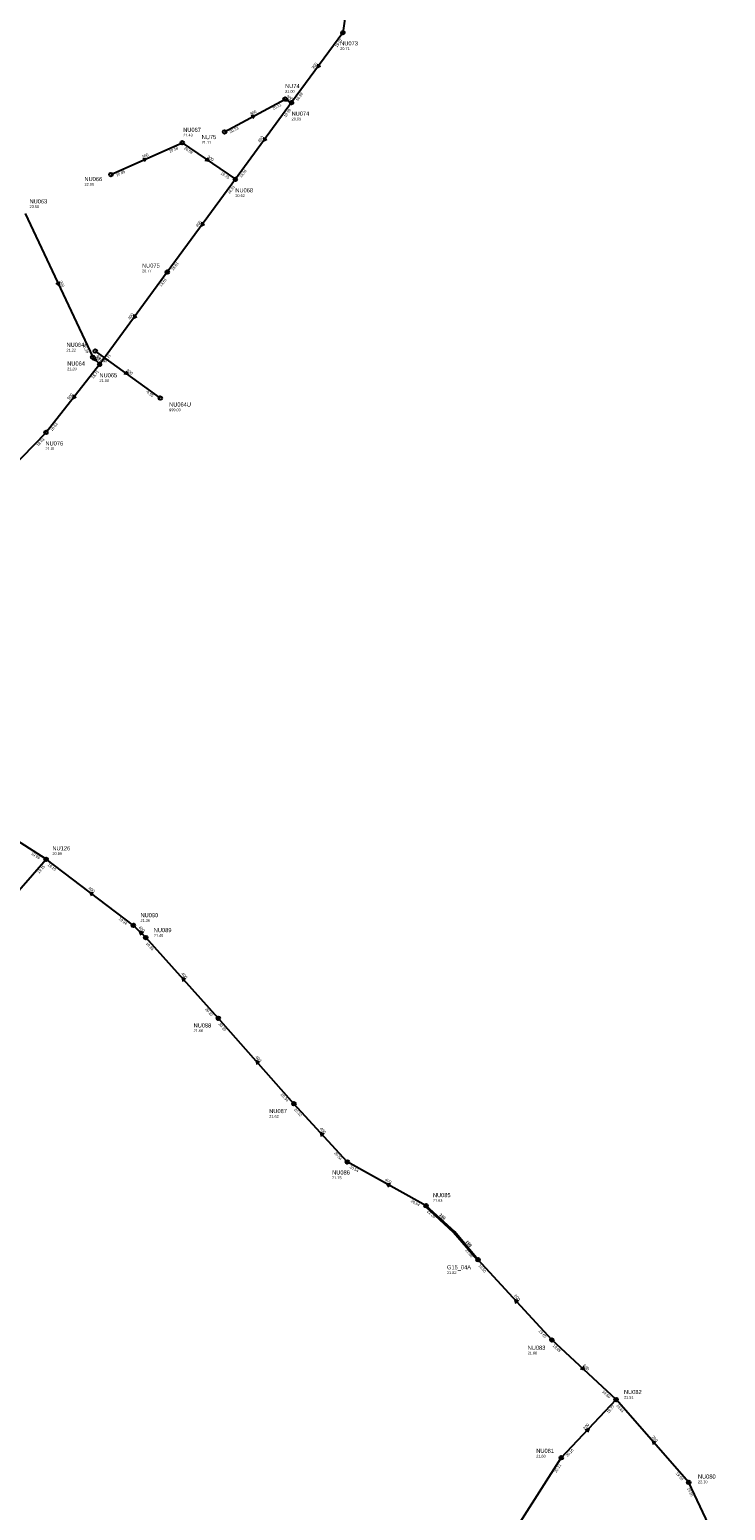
# Model space of a CAD drawing. Header units: metres. Extents: x 179992 to 198392, y 351761 to 369438.
# Tile 174 of 194: x 195265 to 195570, y 361528 to 362176. Entities that reach past the tile are written whole.
import ezdxf

# ---------------------------------------------------------------- set-up
doc = ezdxf.new("R2010")
doc.units = ezdxf.units.M

msp = doc.modelspace()

# ---------------------------------------------------------------- linework, layer by layer
at = {"layer": 'B-WE-RI-GWA-POMPPUT'}
msp.add_circle((195461.47, 361637.42), 0.8, dxfattribs=at)
at = {"layer": 'B-WE-RI-GWA-RIOOLLEIDING', "linetype": 'Continuous'}
for points in [[(195461.47, 361637.42), (195451.337, 361649.683), (195438.74, 361661.08)], [(195497.88, 361550.7), (195521.9, 361576.17)], [(195553.7, 361539.85), (195521.9, 361576.17)], [(195464.01, 361497.52), (195497.88, 361550.7)], [(195569.72, 361505.86), (195553.7, 361539.85)]]:
    msp.add_lwpolyline(points, dxfattribs=at)
at = {"layer": 'B-WE-RI-GWA-RIOOLLEIDING_BETON_300', "linetype": 'Continuous'}
for points in [[(195404.57, 362191.69), (195402.296, 362175.089)], [(195402.296, 362175.089), (195379.84, 362144.44)], [(195350.49, 362131.59), (195377, 362146)], [(195377, 362146), (195379.84, 362144.44)], [(195300.77, 362112.9), (195331.99, 362126.86)], [(195331.99, 362126.86), (195355.221, 362110.838)], [(195263.19, 362095.9), (195292.77, 362032.87)], [(195292.77, 362032.87), (195295.837, 362029.787)]]:
    msp.add_lwpolyline(points, dxfattribs=at)
at = {"layer": 'B-WE-RI-GWA-RIOOLLEIDING_BETON_400', "linetype": 'Continuous'}
for points in [[(195379.84, 362144.44), (195355.221, 362110.838)], [(195355.221, 362110.838), (195325.421, 362070.166)], [(195325.421, 362070.166), (195295.837, 362029.787)], [(195310.57, 361783.9), (195272.4, 361812.89)], [(195316.02, 361778.6), (195310.57, 361783.9)], [(195347.77, 361743.26), (195316.02, 361778.6)], [(195380.83, 361705.8), (195347.77, 361743.26)], [(195404.24, 361680.32), (195380.83, 361705.8)], [(195438.74, 361661.08), (195404.24, 361680.32)]]:
    msp.add_lwpolyline(points, dxfattribs=at)
at = {"layer": 'B-WE-RI-GWA-RIOOLLEIDING_BETON_500', "linetype": 'Continuous'}
for points in [[(195295.837, 362029.787), (195272.348, 361999.916)], [(195245.867, 361972.741), (195272.348, 361999.916)], [(195272.4, 361812.89), (195249.92, 361827.33)]]:
    msp.add_lwpolyline(points, dxfattribs=at)
at = {"layer": 'B-WE-RI-GWA-RIOOLLEIDING_BETON_600', "linetype": 'Continuous'}
for points in [[(195493.79, 361602.28), (195461.47, 361637.42)], [(195521.9, 361576.17), (195493.79, 361602.28)]]:
    msp.add_lwpolyline(points, dxfattribs=at)
at = {"layer": 'B-WE-RI-GWA-RIOOLLEIDING_PVC_110', "linetype": 'Continuous'}
msp.add_lwpolyline([(195461.47, 361637.42), (195461.148, 361637.342), (195450.785, 361649.355), (195438.761, 361660.507), (195438.74, 361661.08)], dxfattribs=at)
at = {"layer": 'B-WE-RI-GWA-RIOOLPUT_INSPECTIEPUT'}
for centre in [(195402.3, 362175.09), (195377, 362146), (195379.84, 362144.44), (195350.49, 362131.59), (195331.99, 362126.86), (195300.77, 362112.9), (195355.22, 362110.84), (195325.42, 362070.17), (195292.77, 362032.87), (195295.84, 362029.79), (195272.35, 361999.92), (195272.4, 361812.89), (195310.57, 361783.9), (195316.02, 361778.6), (195347.77, 361743.26), (195380.83, 361705.8), (195404.24, 361680.32), (195438.74, 361661.08), (195493.79, 361602.28), (195521.9, 361576.17), (195497.88, 361550.7), (195553.7, 361539.85)]:
    msp.add_circle(centre, 0.8, dxfattribs=at)
at = {"layer": 'B-WE-RI-GWA_STROMINGSRICHTING'}
for points in [[(195391.34, 362161.35), (195391.07, 362159.76), (195392.5, 362160.5)], [(195377.43, 362146.65), (195378.42, 362145.22), (195376.68, 362145.29)], [(195362.14, 362138.74), (195363.74, 362138.8), (195362.82, 362137.47)], [(195367.8, 362129.23), (195367.53, 362127.64), (195368.96, 362128.38)], [(195314.77, 362119.95), (195316.38, 362119.88), (195315.36, 362118.63)], [(195342.83, 362120.26), (195343.61, 362118.85), (195342.01, 362119.07)], [(195340.59, 362092.09), (195340.32, 362090.5), (195341.75, 362091.24)], [(195278.02, 362065.99), (195277.98, 362064.39), (195276.72, 362065.38)], [(195310.9, 362051.56), (195310.63, 362049.98), (195312.06, 362050.71)], [(195293.76, 362032.98), (195294.3, 362031.33), (195292.65, 362031.88)], [(195284.42, 362016.43), (195284.09, 362014.85), (195285.55, 362015.54)], [(195293.07, 361798.1), (195291.48, 361798.4), (195292.2, 361796.95)], [(195314.96, 361780.72), (195313.29, 361781.25), (195313.87, 361779.6)], [(195333.39, 361760.34), (195331.89, 361760.93), (195332.32, 361759.38)], [(195365.79, 361723.93), (195364.3, 361724.53), (195364.71, 361722.97)], [(195394.04, 361692.49), (195392.53, 361693.06), (195392.98, 361691.51)], [(195423.1, 361670.63), (195421.49, 361670.7), (195422.4, 361669.37)], [(195479.13, 361619.28), (195477.63, 361619.85), (195478.07, 361618.3)], [(195507.28, 361590.73), (195507.85, 361589.22), (195506.3, 361589.68)], [(195508.38, 361562.88), (195509.89, 361563.43), (195509.43, 361561.89)], [(195539.29, 361557.4), (195537.8, 361558.01), (195538.21, 361556.45)]]:
    msp.add_lwpolyline(points, dxfattribs=at)
at = {"layer": 'B-WE-RI-HWA-RIOOLLEIDING', "linetype": 'Continuous'}
msp.add_lwpolyline([(195293.9, 362035.58), (195322.38, 362014.99)], dxfattribs=at)
at = {"layer": 'B-WE-RI-HWA-RIOOLPUT_INSPECTIEPUT'}
for centre in [(195293.9, 362035.58), (195322.38, 362014.99)]:
    msp.add_circle(centre, 0.8, dxfattribs=at)
at = {"layer": 'B-WE-RI-HWA_STROMINGSRICHTING'}
msp.add_lwpolyline([(195307.39, 362026.71), (195308.14, 362025.29), (195306.55, 362025.55)], dxfattribs=at)
at = {"layer": 'B-WE-RI-VWA-RIOOLLEIDING', "linetype": 'Continuous'}
msp.add_lwpolyline([(195254.48, 361792.31), (195272.4, 361812.89)], dxfattribs=at)

# ---------------------------------------------------------------- texts
at = {"layer": 'B-WE-RI-GWA_AFM'}
for s, rotation, p in [('300', 53.77, (195389.51, 362158.96)), ('300', -28.78, (195377.42, 362146.65)), ('300', 28.53, (195362, 362138.72)), ('400', 53.77, (195365.98, 362126.84)), ('300', 24.09, (195314.63, 362119.96)), ('300', -34.59, (195342.77, 362120.36)), ('400', 53.77, (195338.78, 362089.71)), ('300', -64.86, (195278.03, 362066.11)), ('400', 53.77, (195309.07, 362049.18)), ('300', -45.15, (195293.76, 362032.99)), ('500', 51.82, (195282.51, 362014.11)), ('400', -37.22, (195290.71, 361799.96)), ('400', -44.2, (195312.72, 361782.9)), ('400', -48.06, (195331.42, 361762.62)), ('400', -48.57, (195363.85, 361726.2)), ('400', -47.42, (195392.04, 361694.75)), ('400', -29.15, (195420.5, 361672.12)), ('110', -42.85, (195444.16, 361656.57)), ('160', -42.14, (195444.4, 361656.98)), ('110', -49.22, (195455.54, 361645.04)), ('160', -50.43, (195456.01, 361645.25)), ('600', -47.39, (195477.14, 361621.53)), ('600', -42.89, (195507.23, 361590.85)), ('200', 46.68, (195508.26, 361562.85)), ('200', -48.8, (195537.35, 361559.7))]:
    msp.add_text(s, height=1.3, rotation=rotation, dxfattribs=at).set_placement(p)
at = {"layer": 'B-WE-RI-GWA_BOB'}
for s, rotation, p in [('19.07', 53.77, (195399.73, 362168.54)), ('18.99', 53.77, (195382.47, 362144.99)), ('20.11', 28.53, (195371.89, 362141.17)), ('18.99', 53.77, (195377.27, 362137.89)), ('20.23', 28.53, (195353.11, 362130.96)), ('20.58', 24.09, (195326.52, 362122.44)), ('20.58', -34.59, (195332.61, 362124.24)), ('20.85', 24.09, (195303.33, 362112.07)), ('19.70', -34.59, (195348.6, 362113.22)), ('18.91', 53.77, (195357.86, 362111.39)), ('18.91', 53.77, (195352.65, 362104.29)), ('18.81', 53.77, (195328.06, 362070.72)), ('18.81', 53.77, (195322.85, 362063.62)), ('20.28', -64.86, (195288.25, 362038.26)), ('18.71', 53.77, (195298.47, 362030.34)), ('18.71', 51.82, (195293.05, 362023.33)), ('18.63', 51.82, (195275, 362000.38)), ('18.63', 45.74, (195268.89, 361993.79)), ('19.09', -32.71, (195265.71, 361815.05)), ('19.15', -37.22, (195272.9, 361810.25)), ('19.94', -37.22, (195304.07, 361786.58)), ('19.95', -48.06, (195316.02, 361775.91)), ('20.20', -48.06, (195341.89, 361747.12)), ('20.20', -48.57, (195347.74, 361740.57)), ('20.34', -48.57, (195374.98, 361709.71)), ('20.32', -47.42, (195380.86, 361703.11)), ('20.54', -47.42, (195398.31, 361684.11)), ('20.54', -29.15, (195405.11, 361677.77)), ('20.84', -29.15, (195431.92, 361662.82)), ('21.20', -42.14, (195439.02, 361658.4)), ('21.00', -50.43, (195455.75, 361641.52)), ('19.50', -47.39, (195461.5, 361634.73)), ('19.65', -47.39, (195487.86, 361606.07)), ('19.65', -42.89, (195494.03, 361599.6)), ('19.60', -42.89, (195515.69, 361579.48)), ('19.77', 46.68, (195518.54, 361569.99)), ('19.61', -48.8, (195521.86, 361573.48)), ('20.16', 46.68, (195500.56, 361550.92)), ('20.11', 57.51, (195495.75, 361544)), ('19.96', -48.8, (195547.87, 361543.78)), ('19.96', -64.76, (195552.92, 361537.27))]:
    msp.add_text(s, height=1.2, rotation=rotation, dxfattribs=at).set_placement(p)
at = {"layer": 'B-WE-RI-GWA_PUTDEKSELNIVEAU'}
for s, p in [('20.71', (195401.13, 362167.49)), ('21.00', (195377, 362148.76)), ('20.63', (195379.84, 362136.7)), ('21.43', (195332.41, 362129.6)), ('21.11', (195340.49, 362126.4)), ('22.00', (195289.18, 362108.01)), ('23.50', (195265.14, 362098.25)), ('20.62', (195355.22, 362103.1)), ('20.77', (195314.39, 362070.11)), ('21.20', (195281.64, 362027.18)), ('21.00', (195295.75, 362022.05)), ('21.01', (195272.1, 361992.18)), ('20.89', (195275.15, 361814.78)), ('21.36', (195313.72, 361785.48)), ('21.40', (195319.53, 361778.93)), ('21.66', (195336.95, 361737.17)), ('21.62', (195370.06, 361699.65)), ('21.75', (195397.62, 361672.75)), ('21.63', (195441.7, 361662.82)), ('21.82', (195447.88, 361631.21)), ('21.68', (195483.2, 361595.95)), ('21.51', (195525.35, 361576.56)), ('21.60', (195486.95, 361550.78)), ('22.10', (195557.73, 361539.52))]:
    msp.add_text(s, height=1.2, dxfattribs=at).set_placement(p)
at = {"layer": 'B-WE-RI-GWA_PUTNUMMER'}
for s, p in [('NU073', (195401.13, 362169.53)), ('NU74', (195377, 362150.8)), ('NU074', (195379.84, 362138.74)), ('NU067', (195332.41, 362131.64)), ('NU75', (195340.49, 362128.44)), ('NU066', (195289.18, 362110.05)), ('NU068', (195355.22, 362105.14)), ('NU063', (195265.14, 362100.29)), ('NU075', (195314.39, 362072.15)), ('NU064', (195281.64, 362029.22)), ('NU065', (195295.75, 362024.09)), ('NU076', (195272.1, 361994.22)), ('NU126', (195275.15, 361816.82)), ('NU090', (195313.72, 361787.52)), ('NU089', (195319.53, 361780.97)), ('NU088', (195336.95, 361739.21)), ('NU087', (195370.06, 361701.69)), ('NU086', (195397.62, 361674.79)), ('NU085', (195441.7, 361664.86)), ('G15_04A', (195447.88, 361633.25)), ('NU083', (195483.2, 361597.99)), ('NU082', (195525.35, 361578.6)), ('NU081', (195486.95, 361552.82)), ('NU080', (195557.73, 361541.56))]:
    msp.add_text(s, height=1.8, dxfattribs=at).set_placement(p)
at = {"layer": 'B-WE-RI-HWA_AFM'}
msp.add_text('200', height=1.3, rotation=-35.87, dxfattribs=at).set_placement((195307.33, 362026.82))
at = {"layer": 'B-WE-RI-HWA_BOB'}
for s, p in [('19.95', (195294.47, 362032.95)), ('-0.95', (195315.81, 362017.52))]:
    msp.add_text(s, height=1.2, rotation=-35.87, dxfattribs=at).set_placement(p)
at = {"layer": 'B-WE-RI-HWA_PUTDEKSELNIVEAU'}
for s, p in [('21.22', (195281.33, 362035.39)), ('999.00', (195326.26, 362009.23))]:
    msp.add_text(s, height=1.2, dxfattribs=at).set_placement(p)
at = {"layer": 'B-WE-RI-HWA_PUTNUMMER'}
for s, p in [('NU064A', (195281.33, 362037.43)), ('NU064U', (195326.26, 362011.27))]:
    msp.add_text(s, height=1.8, dxfattribs=at).set_placement(p)
at = {"layer": 'B-WE-RI-VWA_BOB'}
msp.add_text('19.15', height=1.2, rotation=48.95, dxfattribs=at).set_placement((195269.29, 361806.58))

doc.saveas('drawing.dxf')
